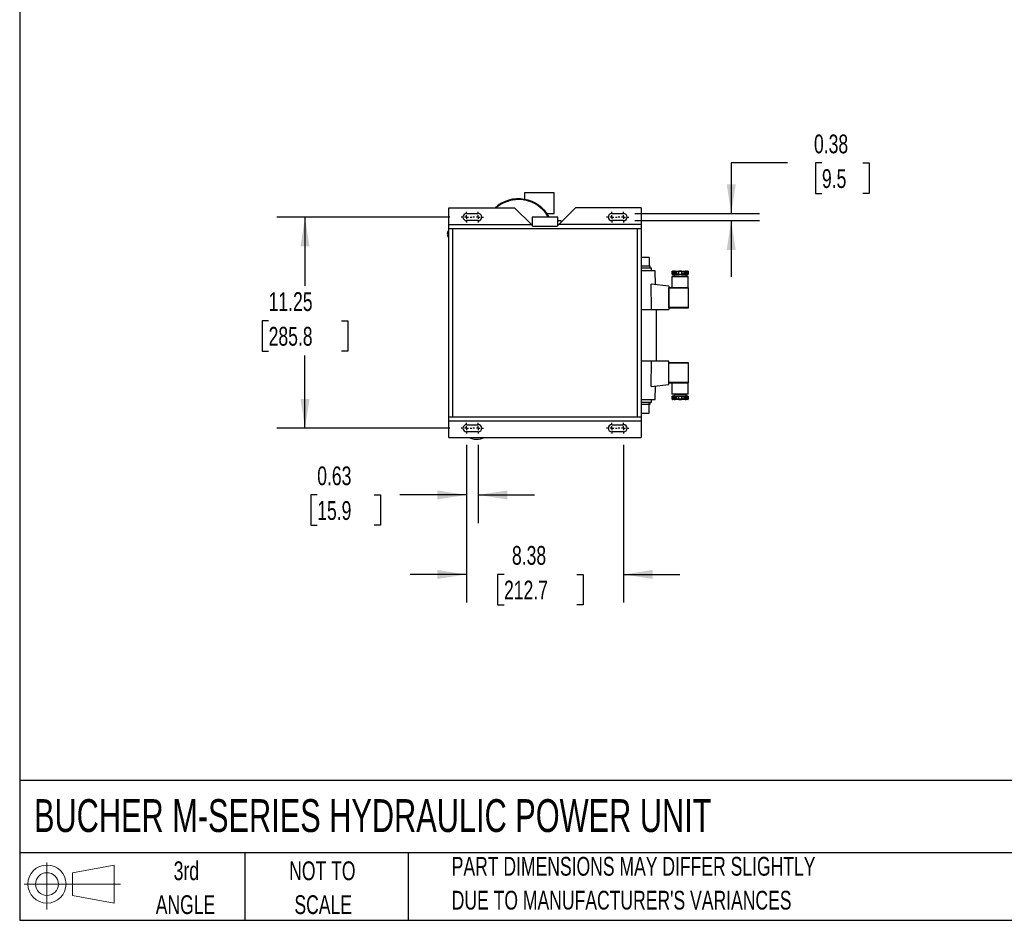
# Model space of a CAD drawing. Header units: inches. Extents: x 3 to 129, y 3 to 99.
# Tile 1 of 32: x 3 to 56, y 3 to 51. Entities that reach past the tile are written whole.
import ezdxf

# ---------------------------------------------------------------- set-up
doc = ezdxf.new("R2010")
doc.units = ezdxf.units.IN
doc.header["$LTSCALE"] = 12
doc.header["$MEASUREMENT"] = 0
doc.linetypes.add('CENTERX2', pattern=[0.8, 0.5, -0.1, 0.1, -0.1])
doc.layers.add('CENTER', color=40, linetype='CENTERX2')
doc.layers.add('SLD-DEFPOINTS', color=7, linetype='Continuous')
doc.layers.add('DIMENSIONS', color=140, linetype='Continuous', lineweight=25)
doc.layers.add('TEXT', color=140, linetype='Continuous', lineweight=25)
doc.styles.add('SLDTEXTSTYLE0', font='TXT', dxfattribs={"width": 0.7})
doc.dimstyles.new('SLDDIMSTYLE0', dxfattribs={"dimtxt": 1.019531, "dimasz": 1.56, "dimexe": 0, "dimexo": 0.0625, "dimgap": 0.254883, "dimtad": 0, "dimtih": 1, "dimtoh": 1, "dimrnd": 1e-09, "dimzin": 12, "dimdsep": 46, "dimtxsty": 'SLDTEXTSTYLE0', "dimsah": 1, "dimcen": 0.09, "dimadec": 0, "dimazin": 3, "dimtfac": 1, "dimtmove": 0, "dimatfit": 0, "dimfxl": 0, "dimfrac": 2, "dimtolj": 1, "dimtzin": 12, "dimarcsym": 0})
doc.dimstyles.new('SLDDIMSTYLE1', dxfattribs={"dimtxt": 1.019531, "dimasz": 1.56, "dimexe": 0, "dimexo": 0.0625, "dimgap": 0.254883, "dimtad": 0, "dimtih": 1, "dimtoh": 1, "dimrnd": 1e-09, "dimzin": 12, "dimdsep": 46, "dimtxsty": 'SLDTEXTSTYLE0', "dimsah": 1, "dimcen": 0.09, "dimadec": 0, "dimazin": 3, "dimtfac": 1, "dimtofl": 0, "dimtmove": 0, "dimatfit": 3, "dimfxl": 0, "dimfrac": 2, "dimtolj": 1, "dimtzin": 12, "dimarcsym": 0})
doc.dimstyles.new('SLDDIMSTYLE4', dxfattribs={"dimtxt": 1.019531, "dimasz": 1.56, "dimexe": 0, "dimexo": 0.0625, "dimgap": 0.254883, "dimtad": 0, "dimtih": 1, "dimtoh": 1, "dimrnd": 1e-09, "dimdsep": 46, "dimtxsty": 'SLDTEXTSTYLE0', "dimsah": 1, "dimcen": 0.09, "dimadec": 0, "dimazin": 2, "dimtfac": 1, "dimtmove": 0, "dimatfit": 0, "dimfxl": 0, "dimfrac": 2, "dimtolj": 1, "dimtzin": 12, "dimarcsym": 0})

# ---------------------------------------------------------------- blocks, each defined once
blk = doc.blocks.new('Block11')
at = {"color": 7, "linetype": 'Continuous', "lineweight": 18}
for p, q in [((1.223, 2.509), (1.223, 0)), ((2.589, 1.969), (4.807, 2.377)), ((4.807, 2.377), (4.807, 0.346)), ((2.589, 0.754), (2.589, 1.969)), ((0, 1.361), (5.137, 1.361)), ((2.589, 0.754), (4.807, 0.346))]:
    blk.add_line(p, q, dxfattribs=at)
for radius in [1.016, 0.607]:
    blk.add_circle((1.223, 1.361), radius, dxfattribs=at)
blk = doc.blocks.new('Block12')
at = {"layer": 'SLD-DEFPOINTS'}
blk.add_blockref('Block11', (0, 0), dxfattribs=at)
blk = doc.blocks.new('_D_7')
at = {"layer": 'DIMENSIONS'}
for p, q in [((26.829, 28.341), (26.829, 19.933)), ((35.204, 28.341), (35.204, 19.933)), ((26.829, 21.433), (23.829, 21.433)), ((28.831, 21.433), (28.489, 21.433)), ((28.489, 21.433), (28.489, 19.813)), ((32.709, 21.433), (33.051, 21.433)), ((33.051, 21.433), (33.051, 19.813)), ((35.204, 21.433), (38.204, 21.433)), ((28.489, 19.813), (28.831, 19.813)), ((33.051, 19.813), (32.709, 19.813))]:
    blk.add_line(p, q, dxfattribs=at)
for points in [[(26.829, 21.433), (25.269, 21.673), (25.269, 21.193)], [(35.204, 21.433), (36.764, 21.193), (36.764, 21.673)]]:
    blk.add_solid(points, dxfattribs=at)
at = {"layer": 'DIMENSIONS', "char_height": 1, "attachment_point": 1, "style": 'SLDTEXTSTYLE0'}
for s, insert in [('8.38', (29.255, 22.95)), ('212.7', (28.831, 21.102))]:
    blk.add_mtext(s, dxfattribs=dict(at, insert=insert))
blk = doc.blocks.new('_D_8')
at = {"layer": 'DIMENSIONS'}
for p, q in [((26.829, 28.341), (26.829, 24.172)), ((27.454, 28.341), (27.454, 24.172)), ((18.868, 25.672), (18.526, 25.672)), ((18.526, 25.672), (18.526, 24.051)), ((21.898, 25.672), (22.24, 25.672)), ((22.24, 25.672), (22.24, 24.051)), ((26.829, 25.672), (23.28, 25.672)), ((27.454, 25.672), (30.454, 25.672)), ((18.526, 24.051), (18.868, 24.051)), ((22.24, 24.051), (21.898, 24.051))]:
    blk.add_line(p, q, dxfattribs=at)
for points in [[(26.829, 25.672), (25.269, 25.912), (25.269, 25.432)], [(27.454, 25.672), (29.014, 25.432), (29.014, 25.912)]]:
    blk.add_solid(points, dxfattribs=at)
at = {"layer": 'DIMENSIONS', "char_height": 1, "attachment_point": 1, "style": 'SLDTEXTSTYLE0'}
for s, insert in [('0.63', (18.868, 27.189)), ('15.9', (18.868, 25.34))]:
    blk.add_mtext(s, dxfattribs=dict(at, insert=insert))
blk = doc.blocks.new('_D_9')
at = {"layer": 'DIMENSIONS'}
for p, q in [((25.942, 40.479), (16.716, 40.479)), ((18.216, 40.479), (18.216, 36.807)), ((16.277, 34.958), (15.935, 34.958)), ((15.935, 34.958), (15.935, 33.338)), ((20.155, 34.958), (20.497, 34.958)), ((20.497, 34.958), (20.497, 33.338)), ((15.935, 33.338), (16.277, 33.338)), ((18.216, 29.229), (18.216, 33.11)), ((20.497, 33.338), (20.155, 33.338)), ((25.942, 29.229), (16.716, 29.229))]:
    blk.add_line(p, q, dxfattribs=at)
for points in [[(18.216, 40.479), (17.976, 38.919), (18.456, 38.919)], [(18.216, 29.229), (18.456, 30.789), (17.976, 30.789)]]:
    blk.add_solid(points, dxfattribs=at)
at = {"layer": 'DIMENSIONS', "char_height": 1, "attachment_point": 1, "style": 'SLDTEXTSTYLE0'}
for s, insert in [('11.25', (16.277, 36.476)), ('285.8', (16.277, 34.627))]:
    blk.add_mtext(s, dxfattribs=dict(at, insert=insert))
blk = doc.blocks.new('_D_10')
at = {"layer": 'DIMENSIONS'}
for p, q in [((43.947, 43.363), (40.947, 43.363)), ((40.947, 43.363), (40.947, 40.666)), ((45.786, 43.363), (45.443, 43.363)), ((45.443, 43.363), (45.443, 41.743)), ((47.967, 43.363), (48.31, 43.363)), ((48.31, 43.363), (48.31, 41.743)), ((45.443, 41.743), (45.786, 41.743)), ((48.31, 41.743), (47.967, 41.743)), ((35.804, 40.666), (42.447, 40.666)), ((35.804, 40.291), (42.447, 40.291)), ((40.947, 40.291), (40.947, 37.291))]:
    blk.add_line(p, q, dxfattribs=at)
for points in [[(40.947, 40.666), (41.187, 42.226), (40.707, 42.226)], [(40.947, 40.291), (40.707, 38.731), (41.187, 38.731)]]:
    blk.add_solid(points, dxfattribs=at)
at = {"layer": 'DIMENSIONS', "char_height": 1, "attachment_point": 1, "style": 'SLDTEXTSTYLE0'}
for s, insert in [('0.38', (45.362, 44.88)), ('9.5', (45.786, 43.032))]:
    blk.add_mtext(s, dxfattribs=dict(at, insert=insert))
blk = doc.blocks.new('SW_CENTERMARKSYMBOL_25')
at = {"layer": 'CENTER', "color": 0}
for p, q in [((-0.2, 0), (-0.2875, 0)), ((0, 0), (-0.1, 0)), ((0, 0.2), (0, 0.2875)), ((0, 0), (0, 0.1)), ((0, 0), (0, -0.1)), ((0, 0), (0.1, 0)), ((0.2, 0), (0.2875, 0)), ((0, -0.2), (0, -0.2875))]:
    blk.add_line(p, q, dxfattribs=at)
blk = doc.blocks.new('SW_CENTERMARKSYMBOL_26')
at = {"layer": 'CENTER', "color": 0}
for p, q in [((-0.2, 0), (-0.2875, 0)), ((0, 0), (-0.1, 0)), ((0, 0.2), (0, 0.2875)), ((0, 0), (0, 0.1)), ((0, 0), (0, -0.1)), ((0, 0), (0.1, 0)), ((0.2, 0), (0.2875, 0)), ((0, -0.2), (0, -0.2875))]:
    blk.add_line(p, q, dxfattribs=at)
blk = doc.blocks.new('SW_CENTERMARKSYMBOL_27')
at = {"layer": 'CENTER', "color": 0}
for p, q in [((-0.2, 0), (-0.2875, 0)), ((0, 0), (-0.1, 0)), ((0, 0.2), (0, 0.2875)), ((0, 0), (0, 0.1)), ((0, 0), (0, -0.1)), ((0, 0), (0.1, 0)), ((0.2, 0), (0.2875, 0)), ((0, -0.2), (0, -0.2875))]:
    blk.add_line(p, q, dxfattribs=at)
blk = doc.blocks.new('SW_CENTERMARKSYMBOL_28')
at = {"layer": 'CENTER', "color": 0}
for p, q in [((-0.2, 0), (-0.2875, 0)), ((0, 0), (-0.1, 0)), ((0, 0.2), (0, 0.2875)), ((0, 0), (0, 0.1)), ((0, 0), (0, -0.1)), ((0, 0), (0.1, 0)), ((0.2, 0), (0.2875, 0)), ((0, -0.2), (0, -0.2875))]:
    blk.add_line(p, q, dxfattribs=at)
blk = doc.blocks.new('SW_CENTERMARKSYMBOL_29')
at = {"layer": 'CENTER', "color": 0}
for p, q in [((-0.2, 0), (-0.2875, 0)), ((0, 0), (-0.1, 0)), ((0, 0.2), (0, 0.2875)), ((0, 0), (0, 0.1)), ((0, 0), (0, -0.1)), ((0, 0), (0.1, 0)), ((0.2, 0), (0.2875, 0)), ((0, -0.2), (0, -0.2875))]:
    blk.add_line(p, q, dxfattribs=at)
blk = doc.blocks.new('SW_CENTERMARKSYMBOL_30')
at = {"layer": 'CENTER', "color": 0}
for p, q in [((-0.2, 0), (-0.2875, 0)), ((0, 0), (-0.1, 0)), ((0, 0.2), (0, 0.2875)), ((0, 0), (0, 0.1)), ((0, 0), (0, -0.1)), ((0, 0), (0.1, 0)), ((0.2, 0), (0.2875, 0)), ((0, -0.2), (0, -0.2875))]:
    blk.add_line(p, q, dxfattribs=at)
blk = doc.blocks.new('SW_CENTERMARKSYMBOL_31')
at = {"layer": 'CENTER', "color": 0}
for p, q in [((-0.2, 0), (-0.2875, 0)), ((0, 0), (-0.1, 0)), ((0, 0.2), (0, 0.2875)), ((0, 0), (0, 0.1)), ((0, 0), (0, -0.1)), ((0, 0), (0.1, 0)), ((0.2, 0), (0.2875, 0)), ((0, -0.2), (0, -0.2875))]:
    blk.add_line(p, q, dxfattribs=at)
blk = doc.blocks.new('SW_CENTERMARKSYMBOL_32')
at = {"layer": 'CENTER', "color": 0}
for p, q in [((-0.2, 0), (-0.2875, 0)), ((0, 0), (-0.1, 0)), ((0, 0.2), (0, 0.2875)), ((0, 0), (0, 0.1)), ((0, 0), (0, -0.1)), ((0, 0), (0.1, 0)), ((0.2, 0), (0.2875, 0)), ((0, -0.2), (0, -0.2875))]:
    blk.add_line(p, q, dxfattribs=at)

msp = doc.modelspace()

# ---------------------------------------------------------------- linework, layer by layer
for p, q in [((29.922, 41.777), (29.922, 41.424)), ((30.712, 41.777), (29.922, 41.777)), ((31.502, 41.777), (30.712, 41.777)), ((31.502, 40.677), (31.502, 41.777)), ((25.892, 40.979), (29.392, 40.979)), ((25.892, 40.082), (25.892, 40.979)), ((30.289, 40.082), (29.392, 40.979)), ((32.642, 40.979), (31.745, 40.082)), ((36.142, 40.979), (32.642, 40.979)), ((36.142, 40.979), (36.142, 40.082)), ((26.829, 40.666), (27.454, 40.666)), ((30.329, 40.478), (30.329, 40.041)), ((31.017, 40.478), (30.329, 40.478)), ((31.704, 40.478), (31.017, 40.478)), ((31.118, 40.677), (31.502, 40.677)), ((31.704, 40.041), (31.704, 40.478)), ((34.579, 40.666), (35.204, 40.666)), ((25.892, 40.082), (30.289, 40.082)), ((25.892, 39.874), (25.892, 40.082)), ((27.454, 40.291), (26.829, 40.291)), ((30.392, 39.979), (30.289, 40.082)), ((31.642, 39.979), (30.392, 39.979)), ((31.745, 40.082), (31.642, 39.979)), ((31.859, 40.284), (31.704, 40.284)), ((36.142, 40.082), (31.745, 40.082)), ((31.859, 40.284), (31.882, 40.219)), ((31.89, 40.238), (31.859, 40.284)), ((31.895, 40.232), (31.892, 40.239)), ((35.204, 40.291), (34.579, 40.291)), ((36.142, 40.082), (36.142, 39.874)), ((25.824, 39.657), (25.892, 39.775)), ((25.892, 39.38), (25.824, 39.497)), ((25.892, 39.874), (36.142, 39.874)), ((25.892, 29.834), (25.892, 39.874)), ((26.102, 29.834), (26.102, 39.874)), ((35.932, 39.874), (35.932, 29.834)), ((36.142, 39.874), (36.142, 29.834)), ((36.565, 38.324), (36.142, 38.324)), ((36.523, 37.857), (36.142, 37.857)), ((36.565, 37.857), (36.523, 37.857)), ((36.565, 38.324), (36.565, 37.857)), ((36.625, 37.857), (36.565, 37.857)), ((36.625, 37.749), (36.625, 37.857)), ((36.702, 37.749), (36.142, 37.749)), ((36.9, 37.609), (36.142, 37.609)), ((36.702, 37.609), (36.702, 37.749)), ((36.908, 36.879), (36.9, 37.609)), ((37.789, 37.31), (37.789, 36.714)), ((38.659, 37.31), (37.789, 37.31)), ((37.802, 37.592), (37.802, 37.43)), ((37.803, 37.592), (37.802, 37.592)), ((37.802, 37.43), (37.803, 37.43)), ((37.803, 37.43), (37.803, 37.592)), ((37.803, 37.592), (37.859, 37.592)), ((37.859, 37.43), (37.803, 37.43)), ((37.812, 37.602), (37.868, 37.602)), ((37.812, 37.42), (37.868, 37.42)), ((37.859, 37.592), (37.859, 37.43)), ((37.868, 37.592), (37.859, 37.592)), ((37.859, 37.43), (37.868, 37.43)), ((37.868, 37.602), (37.873, 37.602)), ((37.873, 37.592), (37.868, 37.592)), ((37.868, 37.43), (37.873, 37.43)), ((37.868, 37.42), (37.873, 37.42)), ((37.873, 37.43), (37.873, 37.592)), ((37.873, 37.592), (37.878, 37.592)), ((37.878, 37.43), (37.873, 37.43)), ((37.878, 37.592), (37.905, 37.592)), ((37.878, 37.43), (37.878, 37.592)), ((37.905, 37.43), (37.878, 37.43)), ((37.898, 37.42), (37.898, 37.33)), ((37.898, 37.33), (38.55, 37.33)), ((37.905, 37.43), (37.905, 37.592)), ((37.905, 37.592), (37.952, 37.592)), ((37.91, 37.43), (37.905, 37.43)), ((37.952, 37.43), (37.91, 37.43)), ((37.962, 37.602), (37.914, 37.602)), ((37.914, 37.42), (37.919, 37.42)), ((37.916, 37.421), (37.922, 37.42)), ((37.952, 37.592), (37.952, 37.43)), ((37.953, 37.592), (37.952, 37.592)), ((37.953, 37.43), (37.952, 37.43)), ((37.953, 37.43), (37.953, 37.592)), ((37.953, 37.592), (38.009, 37.592)), ((38.009, 37.43), (37.953, 37.43)), ((37.962, 37.602), (38.018, 37.602)), ((37.962, 37.42), (38.018, 37.42)), ((38.009, 37.592), (38.009, 37.43)), ((38.018, 37.592), (38.009, 37.592)), ((38.018, 37.43), (38.009, 37.43)), ((38.018, 37.602), (38.018, 37.592)), ((38.018, 37.602), (38.13, 37.602)), ((38.018, 37.43), (38.018, 37.592)), ((38.018, 37.592), (38.13, 37.592)), ((38.13, 37.43), (38.018, 37.43)), ((38.018, 37.43), (38.018, 37.42)), ((38.018, 37.42), (38.13, 37.42)), ((38.13, 37.592), (38.13, 37.602)), ((38.13, 37.592), (38.13, 37.43)), ((38.14, 37.592), (38.13, 37.592)), ((38.13, 37.43), (38.14, 37.43)), ((38.13, 37.42), (38.13, 37.43)), ((38.14, 37.43), (38.14, 37.592)), ((38.14, 37.592), (38.16, 37.592)), ((38.16, 37.43), (38.14, 37.43)), ((38.16, 37.602), (38.16, 37.592)), ((38.289, 37.602), (38.16, 37.602)), ((38.16, 37.43), (38.16, 37.592)), ((38.16, 37.592), (38.289, 37.592)), ((38.16, 37.43), (38.16, 37.42)), ((38.17, 37.43), (38.16, 37.43)), ((38.16, 37.42), (38.17, 37.42)), ((38.17, 37.43), (38.17, 37.42)), ((38.278, 37.42), (38.278, 37.43)), ((38.289, 37.43), (38.278, 37.43)), ((38.278, 37.42), (38.289, 37.42)), ((38.289, 37.592), (38.289, 37.602)), ((38.289, 37.592), (38.309, 37.592)), ((38.289, 37.592), (38.289, 37.43)), ((38.289, 37.42), (38.289, 37.43)), ((38.309, 37.43), (38.289, 37.43)), ((38.309, 37.592), (38.309, 37.43)), ((38.319, 37.592), (38.309, 37.592)), ((38.319, 37.43), (38.309, 37.43)), ((38.319, 37.602), (38.319, 37.592)), ((38.319, 37.602), (38.431, 37.602)), ((38.319, 37.592), (38.431, 37.592)), ((38.319, 37.43), (38.319, 37.592)), ((38.319, 37.43), (38.319, 37.42)), ((38.431, 37.43), (38.319, 37.43)), ((38.319, 37.42), (38.431, 37.42)), ((38.431, 37.592), (38.431, 37.602)), ((38.431, 37.602), (38.487, 37.602)), ((38.431, 37.592), (38.431, 37.43)), ((38.439, 37.592), (38.431, 37.592)), ((38.431, 37.42), (38.431, 37.43)), ((38.439, 37.43), (38.431, 37.43)), ((38.431, 37.42), (38.487, 37.42)), ((38.439, 37.43), (38.439, 37.592)), ((38.439, 37.592), (38.496, 37.592)), ((38.496, 37.43), (38.439, 37.43)), ((38.535, 37.602), (38.487, 37.602)), ((38.496, 37.592), (38.496, 37.43)), ((38.497, 37.592), (38.496, 37.592)), ((38.496, 37.43), (38.497, 37.43)), ((38.497, 37.43), (38.497, 37.592)), ((38.497, 37.592), (38.544, 37.592)), ((38.539, 37.43), (38.497, 37.43)), ((38.53, 37.42), (38.535, 37.42)), ((38.544, 37.43), (38.539, 37.43)), ((38.544, 37.592), (38.544, 37.43)), ((38.544, 37.592), (38.571, 37.592)), ((38.571, 37.43), (38.544, 37.43)), ((38.55, 37.33), (38.55, 37.42)), ((38.571, 37.592), (38.571, 37.43)), ((38.571, 37.592), (38.576, 37.592)), ((38.576, 37.43), (38.571, 37.43)), ((38.576, 37.602), (38.581, 37.602)), ((38.576, 37.592), (38.576, 37.43)), ((38.581, 37.592), (38.576, 37.592)), ((38.581, 37.43), (38.576, 37.43)), ((38.576, 37.42), (38.581, 37.42)), ((38.581, 37.602), (38.637, 37.602)), ((38.59, 37.592), (38.581, 37.592)), ((38.59, 37.43), (38.581, 37.43)), ((38.581, 37.42), (38.637, 37.42)), ((38.59, 37.43), (38.59, 37.592)), ((38.59, 37.592), (38.646, 37.592)), ((38.646, 37.43), (38.59, 37.43)), ((38.646, 37.592), (38.646, 37.43)), ((38.647, 37.592), (38.646, 37.592)), ((38.647, 37.43), (38.646, 37.43)), ((38.647, 37.43), (38.647, 37.592)), ((38.659, 36.714), (38.659, 37.31)), ((36.689, 35.555), (36.67, 36.904)), ((37.613, 36.805), (36.67, 36.904)), ((37.613, 36.805), (37.613, 35.555)), ((37.613, 36.705), (37.613, 36.705)), ((37.623, 36.704), (37.613, 36.704)), ((37.623, 36.714), (37.623, 36.704)), ((38.659, 36.714), (37.623, 36.714)), ((37.623, 35.657), (37.623, 36.704)), ((37.623, 36.704), (38.659, 36.704)), ((38.659, 36.704), (38.659, 36.714)), ((38.669, 36.704), (38.659, 36.704)), ((38.659, 36.704), (38.659, 35.657)), ((38.669, 35.657), (38.669, 36.704)), ((36.142, 35.555), (36.953, 35.555)), ((36.953, 35.555), (36.953, 32.805)), ((36.953, 35.555), (37.613, 35.555)), ((37.613, 35.657), (37.623, 35.657)), ((37.613, 35.655), (37.613, 35.655)), ((37.623, 35.657), (37.623, 35.647)), ((38.659, 35.657), (37.623, 35.657)), ((37.623, 35.647), (38.659, 35.647)), ((38.659, 35.647), (38.659, 35.657)), ((38.659, 35.657), (38.669, 35.657)), ((36.953, 32.805), (36.142, 32.805)), ((36.67, 31.457), (36.689, 32.805)), ((37.613, 32.805), (36.953, 32.805)), ((37.613, 31.555), (37.613, 32.805)), ((37.613, 32.705), (37.613, 32.705)), ((37.623, 32.704), (37.613, 32.704)), ((37.623, 32.714), (37.623, 32.704)), ((38.659, 32.714), (37.623, 32.714)), ((37.623, 31.657), (37.623, 32.704)), ((37.623, 32.704), (38.659, 32.704)), ((38.659, 32.704), (38.659, 32.714)), ((38.659, 32.704), (38.659, 31.657)), ((38.669, 32.704), (38.659, 32.704)), ((38.669, 31.657), (38.669, 32.704)), ((36.67, 31.457), (37.613, 31.555)), ((37.613, 31.657), (37.623, 31.657)), ((37.613, 31.655), (37.613, 31.655)), ((38.659, 31.657), (37.623, 31.657)), ((37.623, 31.657), (37.623, 31.647)), ((37.623, 31.647), (38.659, 31.647)), ((37.789, 31.647), (37.789, 31.051)), ((38.659, 31.647), (38.659, 31.657)), ((38.659, 31.657), (38.669, 31.657)), ((38.659, 31.051), (38.659, 31.647)), ((36.9, 30.751), (36.908, 31.482)), ((37.789, 31.051), (38.224, 31.051)), ((37.898, 31.031), (37.898, 30.941)), ((38.55, 31.031), (37.898, 31.031)), ((38.224, 31.051), (38.659, 31.051)), ((38.55, 30.941), (38.55, 31.031)), ((36.142, 30.751), (36.9, 30.751)), ((36.142, 30.611), (36.702, 30.611)), ((36.142, 30.503), (36.523, 30.503)), ((36.565, 30.503), (36.523, 30.503)), ((36.565, 30.036), (36.565, 30.503)), ((36.565, 30.503), (36.625, 30.503)), ((36.625, 30.503), (36.625, 30.611)), ((36.702, 30.611), (36.702, 30.751)), ((37.802, 30.931), (37.802, 30.769)), ((37.803, 30.931), (37.802, 30.931)), ((37.802, 30.769), (37.803, 30.769)), ((37.803, 30.769), (37.803, 30.931)), ((37.803, 30.931), (37.859, 30.931)), ((37.859, 30.769), (37.803, 30.769)), ((37.868, 30.941), (37.812, 30.941)), ((37.868, 30.759), (37.812, 30.759)), ((37.868, 30.931), (37.859, 30.931)), ((37.859, 30.931), (37.859, 30.769)), ((37.859, 30.769), (37.868, 30.769)), ((37.873, 30.941), (37.868, 30.941)), ((37.873, 30.931), (37.868, 30.931)), ((37.868, 30.769), (37.873, 30.769)), ((37.873, 30.759), (37.868, 30.759)), ((37.873, 30.769), (37.873, 30.931)), ((37.873, 30.931), (37.878, 30.931)), ((37.878, 30.769), (37.873, 30.769)), ((37.878, 30.931), (37.905, 30.931)), ((37.878, 30.769), (37.878, 30.931)), ((37.905, 30.769), (37.878, 30.769)), ((37.905, 30.769), (37.905, 30.931)), ((37.905, 30.931), (37.91, 30.931)), ((37.952, 30.769), (37.905, 30.769)), ((37.91, 30.931), (37.952, 30.931)), ((37.919, 30.941), (37.914, 30.941)), ((37.914, 30.759), (37.962, 30.759)), ((37.952, 30.931), (37.952, 30.769)), ((37.953, 30.931), (37.952, 30.931)), ((37.952, 30.769), (37.953, 30.769)), ((37.953, 30.769), (37.953, 30.931)), ((37.953, 30.931), (38.009, 30.931)), ((38.009, 30.769), (37.953, 30.769)), ((38.018, 30.941), (37.962, 30.941)), ((38.018, 30.759), (37.962, 30.759)), ((38.018, 30.931), (38.009, 30.931)), ((38.009, 30.931), (38.009, 30.769)), ((38.009, 30.769), (38.018, 30.769)), ((38.018, 30.941), (38.018, 30.931)), ((38.13, 30.941), (38.018, 30.941)), ((38.018, 30.769), (38.018, 30.931)), ((38.018, 30.931), (38.13, 30.931)), ((38.018, 30.769), (38.018, 30.759)), ((38.13, 30.769), (38.018, 30.769)), ((38.13, 30.759), (38.018, 30.759)), ((38.13, 30.931), (38.13, 30.941)), ((38.14, 30.931), (38.13, 30.931)), ((38.13, 30.931), (38.13, 30.769)), ((38.13, 30.759), (38.13, 30.769)), ((38.13, 30.769), (38.14, 30.769)), ((38.14, 30.769), (38.14, 30.931)), ((38.14, 30.931), (38.16, 30.931)), ((38.16, 30.769), (38.14, 30.769)), ((38.16, 30.941), (38.16, 30.931)), ((38.17, 30.941), (38.16, 30.941)), ((38.16, 30.769), (38.16, 30.931)), ((38.16, 30.931), (38.17, 30.931)), ((38.16, 30.769), (38.16, 30.759)), ((38.289, 30.769), (38.16, 30.769)), ((38.16, 30.759), (38.289, 30.759)), ((38.17, 30.941), (38.17, 30.931)), ((38.278, 30.931), (38.278, 30.941)), ((38.289, 30.941), (38.278, 30.941)), ((38.278, 30.931), (38.289, 30.931)), ((38.289, 30.931), (38.289, 30.941)), ((38.289, 30.931), (38.309, 30.931)), ((38.289, 30.931), (38.289, 30.769)), ((38.289, 30.759), (38.289, 30.769)), ((38.309, 30.769), (38.289, 30.769)), ((38.319, 30.931), (38.309, 30.931)), ((38.309, 30.931), (38.309, 30.769)), ((38.309, 30.769), (38.319, 30.769)), ((38.319, 30.941), (38.319, 30.931)), ((38.431, 30.941), (38.319, 30.941)), ((38.319, 30.769), (38.319, 30.931)), ((38.319, 30.931), (38.431, 30.931)), ((38.431, 30.769), (38.319, 30.769)), ((38.319, 30.769), (38.319, 30.759)), ((38.431, 30.759), (38.319, 30.759)), ((38.431, 30.931), (38.431, 30.941)), ((38.487, 30.941), (38.431, 30.941)), ((38.431, 30.931), (38.431, 30.769)), ((38.439, 30.931), (38.431, 30.931)), ((38.431, 30.769), (38.439, 30.769)), ((38.431, 30.759), (38.431, 30.769)), ((38.487, 30.759), (38.431, 30.759)), ((38.439, 30.769), (38.439, 30.931)), ((38.439, 30.931), (38.496, 30.931)), ((38.496, 30.769), (38.439, 30.769)), ((38.487, 30.759), (38.535, 30.759)), ((38.496, 30.931), (38.496, 30.769)), ((38.497, 30.931), (38.496, 30.931)), ((38.496, 30.769), (38.497, 30.769)), ((38.497, 30.769), (38.497, 30.931)), ((38.497, 30.931), (38.539, 30.931)), ((38.544, 30.769), (38.497, 30.769)), ((38.533, 30.94), (38.527, 30.941)), ((38.535, 30.941), (38.53, 30.941)), ((38.539, 30.931), (38.544, 30.931)), ((38.544, 30.931), (38.544, 30.769)), ((38.544, 30.931), (38.571, 30.931)), ((38.571, 30.769), (38.544, 30.769)), ((38.571, 30.931), (38.571, 30.769)), ((38.571, 30.931), (38.576, 30.931)), ((38.576, 30.769), (38.571, 30.769)), ((38.581, 30.941), (38.576, 30.941)), ((38.581, 30.931), (38.576, 30.931)), ((38.576, 30.931), (38.576, 30.769)), ((38.576, 30.769), (38.581, 30.769)), ((38.581, 30.759), (38.576, 30.759)), ((38.637, 30.941), (38.581, 30.941)), ((38.59, 30.931), (38.581, 30.931)), ((38.581, 30.769), (38.59, 30.769)), ((38.637, 30.759), (38.581, 30.759)), ((38.59, 30.769), (38.59, 30.931)), ((38.59, 30.931), (38.646, 30.931)), ((38.646, 30.769), (38.59, 30.769)), ((38.646, 30.931), (38.646, 30.769)), ((38.646, 30.931), (38.647, 30.931)), ((38.646, 30.769), (38.647, 30.769)), ((38.647, 30.769), (38.647, 30.931)), ((36.142, 30.036), (36.565, 30.036)), ((25.892, 29.834), (36.142, 29.834)), ((25.892, 29.626), (25.892, 29.834)), ((25.892, 29.626), (36.142, 29.626)), ((25.892, 28.729), (25.892, 29.626)), ((26.829, 29.416), (27.454, 29.416)), ((34.579, 29.416), (35.204, 29.416)), ((36.142, 29.834), (36.142, 29.626)), ((36.142, 29.626), (36.142, 28.729)), ((27.454, 29.041), (26.829, 29.041)), ((35.204, 29.041), (34.579, 29.041)), ((25.892, 28.729), (36.142, 28.729))]:
    msp.add_line(p, q)
at = {"flags": 128}
for points in [[(37.868, 37.602), (37.869, 37.602), (37.87, 37.601), (37.871, 37.6), (37.871, 37.599), (37.872, 37.598), (37.872, 37.596), (37.873, 37.594), (37.873, 37.592)], [(37.873, 37.43), (37.873, 37.428), (37.872, 37.426), (37.872, 37.424), (37.871, 37.423), (37.871, 37.422), (37.87, 37.421), (37.869, 37.42), (37.868, 37.42)], [(37.873, 37.602), (37.874, 37.602), (37.875, 37.601), (37.876, 37.6), (37.876, 37.599), (37.877, 37.598), (37.878, 37.596), (37.878, 37.594), (37.878, 37.592)], [(37.878, 37.43), (37.878, 37.428), (37.878, 37.426), (37.877, 37.424), (37.876, 37.423), (37.876, 37.422), (37.875, 37.421), (37.874, 37.42), (37.873, 37.42)], [(38.571, 37.592), (38.571, 37.594), (38.571, 37.596), (38.572, 37.598), (38.572, 37.599), (38.573, 37.6), (38.574, 37.601), (38.575, 37.602), (38.576, 37.602)], [(38.576, 37.42), (38.575, 37.42), (38.574, 37.421), (38.573, 37.422), (38.572, 37.423), (38.572, 37.424), (38.571, 37.426), (38.571, 37.428), (38.571, 37.43)], [(38.576, 37.592), (38.576, 37.594), (38.577, 37.596), (38.577, 37.598), (38.578, 37.599), (38.578, 37.6), (38.579, 37.601), (38.58, 37.602), (38.581, 37.602)], [(38.581, 37.42), (38.58, 37.42), (38.579, 37.421), (38.578, 37.422), (38.578, 37.423), (38.577, 37.424), (38.577, 37.426), (38.576, 37.428), (38.576, 37.43)], [(37.868, 30.941), (37.869, 30.94), (37.87, 30.94), (37.871, 30.939), (37.871, 30.938), (37.872, 30.936), (37.872, 30.934), (37.873, 30.933), (37.873, 30.931)], [(37.873, 30.769), (37.873, 30.767), (37.872, 30.765), (37.872, 30.763), (37.871, 30.762), (37.871, 30.76), (37.87, 30.759), (37.869, 30.759), (37.868, 30.759)], [(37.878, 30.931), (37.878, 30.933), (37.878, 30.934), (37.877, 30.936), (37.876, 30.938), (37.876, 30.939), (37.875, 30.94), (37.874, 30.94), (37.873, 30.941)], [(37.878, 30.769), (37.878, 30.767), (37.878, 30.765), (37.877, 30.763), (37.876, 30.762), (37.876, 30.76), (37.875, 30.759), (37.874, 30.759), (37.873, 30.759)], [(38.571, 30.931), (38.571, 30.933), (38.571, 30.934), (38.572, 30.936), (38.572, 30.938), (38.573, 30.939), (38.574, 30.94), (38.575, 30.94), (38.576, 30.941)], [(38.576, 30.759), (38.575, 30.759), (38.574, 30.759), (38.573, 30.76), (38.572, 30.762), (38.572, 30.763), (38.571, 30.765), (38.571, 30.767), (38.571, 30.769)], [(38.576, 30.931), (38.576, 30.933), (38.577, 30.934), (38.577, 30.936), (38.578, 30.938), (38.578, 30.939), (38.579, 30.94), (38.58, 30.94), (38.581, 30.941)], [(38.581, 30.759), (38.58, 30.759), (38.579, 30.759), (38.578, 30.76), (38.578, 30.762), (38.577, 30.763), (38.577, 30.765), (38.576, 30.767), (38.576, 30.769)]]:
    msp.add_lwpolyline(points, dxfattribs=at)
for centre, radius, start, end in [((29.599, 39.577), 1.875, 28.7188, 131.6167), ((29.599, 39.577), 1.835, 90, 130.1906), ((29.599, 39.577), 1.835, 29.4054, 90), ((26.829, 40.479), 0.188, 90, 270), ((27.454, 40.479), 0.188, 270, 90), ((34.579, 40.479), 0.188, 90, 270), ((35.204, 40.479), 0.188, 270, 90), ((25.963, 39.577), 0.16, 150, 210), ((37.799, 37.31), 0.01, 90, 180), ((37.812, 37.592), 0.01, 90, 180), ((37.812, 37.43), 0.01, 180, 270), ((37.812, 37.593), 0.0094, 94.4019, 183.8113), ((37.812, 37.429), 0.0094, 176.1887, 265.5981), ((37.868, 37.593), 0.0094, 94.4019, 183.8113), ((37.868, 37.429), 0.0094, 176.1887, 265.5981), ((37.888, 37.33), 0.01, 270, 0), ((37.915, 37.593), 0.0094, 94.4019, 183.8113), ((37.915, 37.429), 0.0094, 176.1887, 265.5981), ((37.92, 37.429), 0.0094, 176.1887, 265.5981), ((37.962, 37.592), 0.01, 90, 180), ((37.962, 37.43), 0.01, 180, 270), ((37.963, 37.593), 0.0094, 94.4019, 183.8113), ((37.963, 37.429), 0.0094, 176.1887, 265.5981), ((38.019, 37.593), 0.0094, 94.4019, 183.8113), ((38.019, 37.429), 0.0094, 176.1887, 265.5981), ((38.13, 37.592), 0.01, 0, 90), ((38.13, 37.43), 0.01, 270, 0), ((38.319, 37.592), 0.01, 90, 180), ((38.319, 37.43), 0.01, 180, 270), ((38.43, 37.593), 0.0094, 356.1887, 85.5981), ((38.43, 37.429), 0.0094, 274.4019, 3.8113), ((38.487, 37.592), 0.01, 0, 90), ((38.486, 37.593), 0.0094, 356.1887, 85.5981), ((38.487, 37.43), 0.01, 270, 0), ((38.486, 37.429), 0.0094, 274.4019, 3.8113), ((38.529, 37.429), 0.0094, 274.4019, 3.8113), ((38.534, 37.593), 0.0094, 356.1887, 85.5981), ((38.534, 37.429), 0.0094, 274.4019, 3.8113), ((38.56, 37.33), 0.01, 180, 270), ((38.58, 37.593), 0.0094, 356.1887, 85.5981), ((38.58, 37.429), 0.0094, 274.4019, 3.8113), ((38.637, 37.592), 0.01, 0, 90), ((38.637, 37.593), 0.0094, 356.1887, 85.5981), ((38.637, 37.43), 0.01, 270, 0), ((38.637, 37.429), 0.0094, 274.4019, 3.8113), ((38.649, 37.31), 0.01, 0, 90), ((37.623, 36.704), 0.01, 90, 180), ((38.659, 36.704), 0.01, 360, 90), ((37.623, 35.657), 0.01, 180, 270), ((38.659, 35.657), 0.01, 270, 0), ((37.623, 32.704), 0.01, 90, 180), ((38.659, 32.704), 0.01, 0, 90), ((37.623, 31.657), 0.01, 180, 270), ((38.659, 31.657), 0.01, 270, 0), ((37.799, 31.051), 0.01, 180, 270), ((37.888, 31.031), 0.01, 0, 90), ((38.56, 31.031), 0.01, 90, 180), ((38.649, 31.051), 0.01, 270, 0), ((37.812, 30.931), 0.01, 90, 180), ((37.812, 30.769), 0.01, 180, 270), ((37.812, 30.931), 0.0094, 94.4019, 183.8113), ((37.812, 30.768), 0.0094, 176.1887, 265.5981), ((37.868, 30.931), 0.0094, 94.4019, 183.8113), ((37.868, 30.768), 0.0094, 176.1887, 265.5981), ((37.915, 30.931), 0.0094, 94.4019, 183.8113), ((37.915, 30.768), 0.0094, 176.1887, 265.5981), ((37.92, 30.931), 0.0094, 94.4019, 183.8113), ((37.962, 30.931), 0.01, 90, 180), ((37.962, 30.769), 0.01, 180, 270), ((37.963, 30.931), 0.0094, 94.4019, 183.8113), ((37.963, 30.768), 0.0094, 176.1887, 265.5981), ((38.019, 30.931), 0.0094, 94.4019, 183.8113), ((38.019, 30.768), 0.0094, 176.1887, 265.5981), ((38.13, 30.931), 0.01, 0, 90), ((38.13, 30.769), 0.01, 270, 0), ((38.319, 30.931), 0.01, 90, 180), ((38.319, 30.769), 0.01, 180, 270), ((38.43, 30.931), 0.0094, 356.1887, 85.5981), ((38.43, 30.768), 0.0094, 274.4019, 3.8113), ((38.487, 30.931), 0.01, 0, 90), ((38.486, 30.931), 0.0094, 356.1887, 85.5981), ((38.487, 30.769), 0.01, 270, 0), ((38.486, 30.768), 0.0094, 274.4019, 3.8113), ((38.529, 30.931), 0.0094, 356.1887, 85.5981), ((38.534, 30.931), 0.0094, 356.1887, 85.5981), ((38.534, 30.768), 0.0094, 274.4019, 3.8113), ((38.58, 30.931), 0.0094, 356.1887, 85.5981), ((38.58, 30.768), 0.0094, 274.4019, 3.8113), ((38.637, 30.931), 0.01, 0, 90), ((38.637, 30.931), 0.0094, 356.1887, 85.5981), ((38.637, 30.769), 0.01, 270, 0), ((38.637, 30.768), 0.0094, 274.4019, 3.8113), ((26.829, 29.229), 0.188, 90, 270), ((27.454, 29.229), 0.188, 270, 90), ((34.579, 29.229), 0.188, 90, 270), ((35.204, 29.229), 0.188, 270, 90), ((27.369, 29.635), 0.996, 245.4451, 294.5549)]:
    msp.add_arc(centre, radius, start, end)
for points, knots in [([(37.799, 37.32), (37.799, 37.32), (37.844, 37.32), (38.004, 37.32), (38.112, 37.32), (38.337, 37.32), (38.445, 37.32), (38.605, 37.32), (38.649, 37.32), (38.649, 37.32)], [0, 0, 0, 0, 0.25, 0.25, 0.5, 0.5, 0.75, 0.75, 1, 1, 1, 1]), ([(37.873, 37.602), (37.88, 37.602), (37.888, 37.602), (37.903, 37.602), (37.91, 37.602), (37.914, 37.602)], [0, 0, 0, 0, 0.5, 0.5, 1, 1, 1, 1]), ([(37.873, 37.42), (37.876, 37.42), (37.882, 37.42), (37.89, 37.42), (37.896, 37.42), (37.901, 37.42), (37.905, 37.42), (37.907, 37.42), (37.907, 37.42)], [0, 0, 0, 0, 0.3087984, 0.4765227, 0.6448264, 0.8125509, 0.9808549, 1, 1, 1, 1]), ([(38.13, 37.602), (38.13, 37.602), (38.13, 37.602), (38.131, 37.602), (38.131, 37.602), (38.133, 37.602), (38.135, 37.602), (38.139, 37.602), (38.144, 37.602), (38.149, 37.602), (38.155, 37.602), (38.158, 37.602), (38.16, 37.602)], [0, 0, 0, 0, 0.060239, 0.119994, 0.179804, 0.240207, 0.369944, 0.500129, 0.629867, 0.760052, 0.879917, 1, 1, 1, 1]), ([(38.17, 37.43), (38.179, 37.43), (38.188, 37.43), (38.206, 37.429), (38.215, 37.429), (38.233, 37.429), (38.242, 37.429), (38.26, 37.43), (38.269, 37.43), (38.278, 37.43)], [0, 0, 0, 0, 0.25, 0.25, 0.5, 0.5, 0.75, 0.75, 1, 1, 1, 1]), ([(38.289, 37.602), (38.29, 37.602), (38.291, 37.602), (38.294, 37.602), (38.297, 37.602), (38.301, 37.602), (38.305, 37.602), (38.31, 37.602), (38.314, 37.602), (38.317, 37.602), (38.318, 37.602), (38.319, 37.602), (38.319, 37.602)], [0, 0, 0, 0, 0.060239, 0.119994, 0.179804, 0.240207, 0.369944, 0.500129, 0.629867, 0.760052, 0.879917, 1, 1, 1, 1]), ([(38.535, 37.602), (38.535, 37.602), (38.536, 37.602), (38.538, 37.602), (38.54, 37.602), (38.543, 37.602), (38.547, 37.602), (38.553, 37.602), (38.559, 37.602), (38.565, 37.602), (38.571, 37.602), (38.574, 37.602), (38.576, 37.602)], [0, 0, 0, 0, 0.060239, 0.119994, 0.179804, 0.240207, 0.369944, 0.500129, 0.629867, 0.760052, 0.879917, 1, 1, 1, 1]), ([(38.542, 37.42), (38.542, 37.42), (38.543, 37.42), (38.547, 37.42), (38.553, 37.42), (38.559, 37.42), (38.567, 37.42), (38.572, 37.42), (38.576, 37.42)], [0, 0, 0, 0, 0.0191451, 0.1868694, 0.3551731, 0.5228977, 0.6912016, 1, 1, 1, 1]), ([(38.649, 31.041), (38.649, 31.041), (38.605, 31.041), (38.445, 31.041), (38.337, 31.041), (38.112, 31.041), (38.004, 31.041), (37.844, 31.041), (37.799, 31.041), (37.799, 31.041)], [0, 0, 0, 0, 0.25, 0.25, 0.5, 0.5, 0.75, 0.75, 1, 1, 1, 1]), ([(37.907, 30.941), (37.907, 30.941), (37.905, 30.941), (37.901, 30.941), (37.896, 30.941), (37.89, 30.941), (37.882, 30.941), (37.876, 30.941), (37.873, 30.941)], [0, 0, 0, 0, 0.019145, 0.186869, 0.355173, 0.522898, 0.691202, 1, 1, 1, 1]), ([(37.914, 30.759), (37.913, 30.759), (37.912, 30.759), (37.911, 30.759), (37.909, 30.759), (37.906, 30.759), (37.902, 30.759), (37.896, 30.759), (37.89, 30.759), (37.884, 30.759), (37.878, 30.759), (37.875, 30.759), (37.873, 30.759)], [0, 0, 0, 0, 0.060239, 0.119994, 0.179804, 0.240207, 0.369944, 0.500129, 0.629867, 0.760052, 0.879917, 1, 1, 1, 1]), ([(38.16, 30.759), (38.159, 30.759), (38.157, 30.759), (38.155, 30.759), (38.152, 30.759), (38.148, 30.759), (38.144, 30.759), (38.139, 30.759), (38.135, 30.759), (38.132, 30.759), (38.131, 30.759), (38.13, 30.759), (38.13, 30.759)], [0, 0, 0, 0, 0.060239, 0.119994, 0.179804, 0.240207, 0.369944, 0.500129, 0.629867, 0.760052, 0.879917, 1, 1, 1, 1]), ([(38.278, 30.931), (38.269, 30.931), (38.26, 30.931), (38.242, 30.932), (38.233, 30.932), (38.215, 30.932), (38.206, 30.932), (38.188, 30.931), (38.179, 30.931), (38.17, 30.931)], [0, 0, 0, 0, 0.25, 0.25, 0.5, 0.5, 0.75, 0.75, 1, 1, 1, 1]), ([(38.319, 30.759), (38.319, 30.759), (38.319, 30.759), (38.318, 30.759), (38.317, 30.759), (38.316, 30.759), (38.314, 30.759), (38.31, 30.759), (38.305, 30.759), (38.3, 30.759), (38.294, 30.759), (38.29, 30.759), (38.289, 30.759)], [0, 0, 0, 0, 0.060239, 0.119994, 0.179804, 0.240207, 0.369944, 0.500129, 0.629867, 0.760052, 0.879917, 1, 1, 1, 1]), ([(38.576, 30.759), (38.575, 30.759), (38.573, 30.759), (38.571, 30.759), (38.568, 30.759), (38.564, 30.759), (38.559, 30.759), (38.553, 30.759), (38.547, 30.759), (38.542, 30.759), (38.538, 30.759), (38.536, 30.759), (38.535, 30.759)], [0, 0, 0, 0, 0.060239, 0.119994, 0.179804, 0.240207, 0.369944, 0.500129, 0.629867, 0.760052, 0.879917, 1, 1, 1, 1]), ([(38.576, 30.941), (38.572, 30.941), (38.567, 30.941), (38.559, 30.941), (38.553, 30.941), (38.547, 30.941), (38.543, 30.941), (38.542, 30.941), (38.542, 30.941)], [0, 0, 0, 0, 0.308798, 0.476523, 0.644826, 0.812551, 0.980855, 1, 1, 1, 1])]:
    msp.add_open_spline(points, degree=3, knots=knots)
for points in [[(37.973, 37.42), (37.95, 37.42), (37.932, 37.42), (37.919, 37.42)], [(38.16, 37.42), (38.144, 37.42), (38.13, 37.42), (38.13, 37.42)], [(38.278, 37.42), (38.243, 37.42), (38.206, 37.42), (38.17, 37.42)], [(38.319, 37.42), (38.319, 37.42), (38.305, 37.42), (38.289, 37.42)], [(38.53, 37.42), (38.517, 37.42), (38.499, 37.42), (38.476, 37.42)], [(37.919, 30.941), (37.932, 30.941), (37.95, 30.941), (37.973, 30.941)], [(38.13, 30.941), (38.13, 30.941), (38.144, 30.941), (38.16, 30.941)], [(38.17, 30.941), (38.206, 30.941), (38.243, 30.941), (38.278, 30.941)], [(38.289, 30.941), (38.305, 30.941), (38.319, 30.941), (38.319, 30.941)], [(38.476, 30.941), (38.499, 30.941), (38.517, 30.941), (38.53, 30.941)]]:
    msp.add_open_spline(points, degree=3)
at = {"layer": 'TEXT'}
for p, q in [((3, 99), (3, 3)), ((129, 10.453), (3, 10.453)), ((129, 6.6), (3, 6.6)), ((15, 6.6), (15, 3)), ((23.722, 6.6), (23.722, 3)), ((3, 3), (129, 3))]:
    msp.add_line(p, q, dxfattribs=at)

# ---------------------------------------------------------------- block references
at = {"layer": 'CENTER'}
for name, p in [('SW_CENTERMARKSYMBOL_31', (26.829, 40.479)), ('SW_CENTERMARKSYMBOL_32', (27.454, 40.479)), ('SW_CENTERMARKSYMBOL_30', (34.579, 40.479)), ('SW_CENTERMARKSYMBOL_29', (35.204, 40.479)), ('SW_CENTERMARKSYMBOL_25', (26.829, 29.229)), ('SW_CENTERMARKSYMBOL_26', (27.454, 29.229)), ('SW_CENTERMARKSYMBOL_27', (34.579, 29.229)), ('SW_CENTERMARKSYMBOL_28', (35.204, 29.229))]:
    msp.add_blockref(name, p, dxfattribs=at)
at = {"layer": 'SLD-DEFPOINTS'}
msp.add_blockref('Block12', (3.231, 3.569), dxfattribs=at)

# ---------------------------------------------------------------- texts
at = {"layer": 'TEXT', "style": 'SLDTEXTSTYLE0'}
for s, insert, char_height, attachment_point in [('BUCHER M-SERIES HYDRAULIC POWER UNIT', (3.763, 9.456), 1.75, 1), ('PART DIMENSIONS MAY DIFFER SLIGHTLY', (26.041, 6.378), 1, 1), ('3rd', (11.888, 6.14), 1, 2), ('NOT TO', (19.141, 6.14), 1, 2), ('ANGLE', (11.842, 4.334), 1, 2), ('SCALE', (19.187, 4.334), 1, 2), ("DUE TO MANUFACTURER'S VARIANCES", (26.041, 4.572), 1, 1)]:
    msp.add_mtext(s, dxfattribs=dict(at, insert=insert, char_height=char_height, attachment_point=attachment_point))

# ---------------------------------------------------------------- dimensions: what is measured, and where the dimension line sits
at = {"layer": 'DIMENSIONS'}
for base, p1, p2, dimstyle, picture, middle in [((40.947232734, 40.666450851), (35.204449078, 40.291450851), (35.204449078, 40.666450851), 'SLDDIMSTYLE4', '_D_10', (40.947232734, 43.363098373)), ((18.216, 40.479), (26.542, 29.229), (26.542, 40.479), 'SLDDIMSTYLE1', '_D_9', (18.216, 34.958))]:
    dim = msp.add_linear_dim(base=base, p1=p1, p2=p2, angle=90, dimstyle=dimstyle, dxfattribs=at)
    dim.commit()
    dim.dimension.update_dxf_attribs({"geometry": picture, "text_midpoint": middle, "dimtype": 160})
for base, p2, dimstyle, picture, middle in [((27.454449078, 25.671609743), (27.454449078, 28.941450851), 'SLDDIMSTYLE4', '_D_8', (20.383051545, 25.671609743)), ((35.204449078, 21.432897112), (35.204449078, 28.941450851), 'SLDDIMSTYLE0', '_D_7', (30.769774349, 21.432897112))]:
    dim = msp.add_linear_dim(base=base, p1=(26.829449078, 28.941450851), p2=p2, dimstyle=dimstyle, dxfattribs=at)
    dim.commit()
    dim.dimension.update_dxf_attribs({"geometry": picture, "text_midpoint": middle, "dimtype": 160})

doc.saveas('drawing.dxf')
